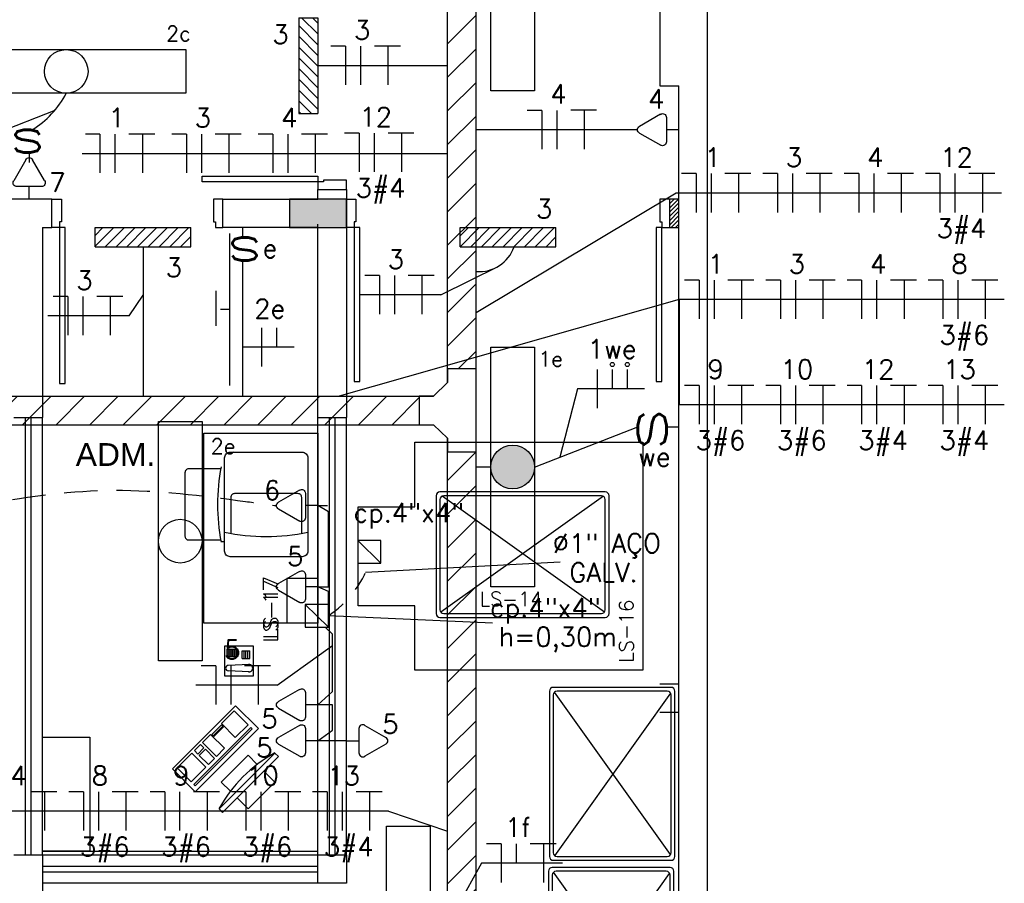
# Model space of a CAD drawing. Extents: x -118.2 to -44.5, y -40.2 to 1.8.
# Tile 50 of 56: x -83 to -77.8, y -14.5 to -10. Entities that reach past the tile are written whole.
import ezdxf
from ezdxf.enums import TextEntityAlignment as Align

# ---------------------------------------------------------------- set-up
doc = ezdxf.new("R2010")
doc.units = 0
doc.header["$MEASUREMENT"] = 0
doc.set_wipeout_variables(frame=1)
doc.linetypes.add('HIDDEN', pattern=[0.375, 0.25, -0.125])
for name, color, linetype in [('calha', 150, 'Continuous'), ('CIRCUITOS', 2, 'Continuous'), ('ELETROCALHA', 150, 'Continuous'), ('Emergencia', 1, 'Continuous'), ('ILUMINACAO', 1, 'Continuous'), ('INTERRUPTORES', 1, 'Continuous'), ('LINHA', 40, 'Continuous'), ('LT2', 2, 'Continuous'), ('PAREDE2', 252, 'Continuous'), ('PAREDES', 8, 'Continuous'), ('TOMADAS_ENERGIA', 1, 'Continuous'), ('TUB_ELETRICA', 5, 'Continuous'), ('TXT-AMB', 4, 'Continuous')]:
    doc.layers.add(name, color=color, linetype=linetype)
doc.styles.add('20--4-0', font='romans.shx', dxfattribs={"height": 0.08})
doc.styles.add('ROMANS', font='romans')
doc.styles.add('Texto Ambiente 1-50', font='arial.ttf', dxfattribs={"height": 0.12})

# ---------------------------------------------------------------- blocks, each defined once
blk = doc.blocks.new('PORTA')
at = {"layer": 'PAREDES'}
for p, q in [((-19.1185, 71.4938), (-19.0685, 71.4938)), ((-19.0685, 71.4938), (-19.0685, 71.3738)), ((-18.2685, 71.4938), (-18.2685, 71.3738)), ((-18.2185, 71.4938), (-18.2685, 71.4938)), ((-18.2185, 71.4938), (-18.2685, 71.4938)), ((-19.0785, 71.3738), (-19.0785, 71.3438)), ((-19.0685, 71.3738), (-19.0785, 71.3738)), ((-18.2685, 71.3738), (-18.2585, 71.3738)), ((-18.2585, 71.3738), (-18.2585, 71.3438)), ((-19.0785, 71.3438), (-19.1185, 71.3438)), ((-19.0485, 71.3438), (-19.0785, 71.3438)), ((-19.0785, 71.3438), (-19.0785, 70.5238)), ((-19.0485, 70.5238), (-19.0485, 71.3438)), ((-18.2585, 71.3438), (-18.2185, 71.3438)), ((-19.0785, 70.5238), (-19.0485, 70.5238))]:
    blk.add_line(p, q, dxfattribs=at)
blk = doc.blocks.new('PORTA 120 DUPLA')
at = {"layer": 'PAREDES'}
for p, q in [((-96.8286, 44.0414), (-96.7786, 44.0414)), ((-96.7786, 44.0414), (-96.7786, 43.9214)), ((-95.5786, 44.0412), (-95.5786, 43.9212)), ((-95.5786, 44.0412), (-95.5286, 44.0412)), ((-96.7886, 43.9214), (-96.7886, 43.8914)), ((-96.7786, 43.9214), (-96.7886, 43.9214)), ((-95.5786, 43.9212), (-95.5686, 43.9212)), ((-95.5686, 43.9212), (-95.5686, 43.8912)), ((-96.7886, 43.8914), (-96.8286, 43.8914)), ((-96.7886, 43.8914), (-96.7886, 43.2814)), ((-96.7586, 43.8914), (-96.7886, 43.8914)), ((-96.7586, 43.2814), (-96.7586, 43.8914)), ((-95.5986, 43.8912), (-95.5986, 43.2812)), ((-95.5986, 43.8912), (-95.5686, 43.8912)), ((-95.5686, 43.2812), (-95.5686, 43.8912)), ((-95.5686, 43.8912), (-95.5286, 43.8912)), ((-96.7886, 43.2814), (-96.7586, 43.2814)), ((-95.5986, 43.2812), (-95.5686, 43.2812))]:
    blk.add_line(p, q, dxfattribs=at)
blk = doc.blocks.new('PORTA 1.60X2.10 DUPLA')
at = {"layer": 'PAREDES'}
for p, q in [((-103.6934, 43.2764), (-103.6434, 43.2764)), ((-103.6434, 43.2764), (-103.6434, 43.1564)), ((-102.0434, 43.2764), (-102.0434, 43.1564)), ((-101.9934, 43.2764), (-102.0434, 43.2764)), ((-103.6534, 43.1264), (-103.6934, 43.1264)), ((-103.6434, 43.1564), (-103.6534, 43.1564)), ((-103.6534, 43.1564), (-103.6534, 43.1264)), ((-103.6234, 43.1264), (-103.6534, 43.1264)), ((-103.6534, 43.1264), (-103.6534, 42.3164)), ((-103.6234, 42.3164), (-103.6234, 43.1264)), ((-102.0334, 43.1264), (-102.0634, 43.1264)), ((-102.0634, 43.1264), (-102.0634, 42.3164)), ((-102.0434, 43.1564), (-102.0334, 43.1564)), ((-102.0334, 43.1564), (-102.0334, 43.1264)), ((-102.0334, 42.3164), (-102.0334, 43.1264)), ((-102.0334, 43.1264), (-101.9934, 43.1264)), ((-103.6534, 42.3164), (-103.6234, 42.3164)), ((-102.0634, 42.3164), (-102.0334, 42.3164))]:
    blk.add_line(p, q, dxfattribs=at)
blk = doc.blocks.new('LS-16')
for p, q in [((-150.9897, 51.9963), (-150.9897, 51.9963)), ((-152.0783, 51.7854), (-152.0783, 51.1654)), ((-151.1883, 51.8054), (-152.0583, 51.8054)), ((-151.1981, 51.7827), (-152.0535, 51.1725)), ((-151.1921, 51.1736), (-152.0469, 51.7835)), ((-151.2083, 51.7854), (-152.0383, 51.7854)), ((-151.1683, 51.1654), (-151.1683, 51.7854)), ((-152.0583, 51.7654), (-152.0583, 51.1854)), ((-151.1883, 51.1854), (-151.1883, 51.7654)), ((-152.0383, 51.1654), (-151.2083, 51.1654)), ((-152.0583, 51.1454), (-151.1883, 51.1454))]:
    blk.add_line(p, q)
blk.add_lwpolyline([(-152.4893, 51.2069), (-152.4893, 51.7271), (-152.1897, 51.7271), (-152.1897, 52.067), (-150.9897, 52.067), (-150.9897, 50.867), (-152.1897, 50.867), (-152.1897, 51.2069), (-152.4893, 51.2069)])
for centre, start, end in [((-152.0583, 51.7854), 90, 180), ((-152.0383, 51.7654), 90, 180), ((-151.2083, 51.7654), 0, 90), ((-151.1883, 51.7854), 0, 90), ((-152.0583, 51.1654), 180, 270), ((-152.0383, 51.1854), 180, 270), ((-151.2083, 51.1854), 270, 0), ((-151.1883, 51.1654), 270, 0)]:
    blk.add_arc(centre, 0.02, start, end)
at = {"style": '20--4-0'}
blk.add_text('LS-14', height=0.075, dxfattribs=at).set_placement((-151.8495, 51.2046))
at = {"style": '20--4-0', "text_generation_flag": 6}
blk.add_text('LS-16', height=0.075, rotation=270, dxfattribs=at).set_placement((-151.04, 50.9073))
blk = doc.blocks.new('LS-14')
at = {"layer": 'PAREDE2'}
for p, q in [((-152.1924, 49.622), (-152.1924, 48.752)), ((-151.5524, 49.642), (-152.1724, 49.642)), ((-152.1724, 49.602), (-152.1724, 48.772)), ((-151.5552, 48.7619), (-152.1654, 49.6172)), ((-152.1642, 48.7558), (-151.5544, 49.6106)), ((-151.5724, 49.622), (-152.1524, 49.622)), ((-151.5524, 48.772), (-151.5524, 49.602)), ((-151.5324, 48.752), (-151.5324, 49.622)), ((-152.1724, 48.732), (-151.5524, 48.732)), ((-152.1524, 48.752), (-151.5724, 48.752))]:
    blk.add_line(p, q, dxfattribs=at)
for centre, start, end in [((-152.1724, 49.622), 90, 180), ((-152.1524, 49.602), 90, 180), ((-151.5724, 49.602), 0, 90), ((-151.5524, 49.622), 0, 90), ((-152.1524, 48.772), 180, 270), ((-151.5724, 48.772), 270, 0), ((-152.1724, 48.752), 180, 270), ((-151.5524, 48.752), 270, 0)]:
    blk.add_arc(centre, 0.02, start, end, dxfattribs=at)
blk = doc.blocks.new('LS-17')
for p, q in [((-130.4843, 56.0221), (-130.5029, 56.0221)), ((-129.9931, 55.8297), (-130.1561, 55.8297))]:
    blk.add_line(p, q)
blk.add_lwpolyline([(-130.4843, 55.9747), (-130.4843, 56.4647, -0.414214), (-130.4543, 56.4947), (-130.0763, 56.4947, -0.414214), (-130.0463, 56.4647), (-130.0463, 55.9747, -0.414214), (-130.0763, 55.9447), (-130.4543, 55.9447, -0.414214)], format="xyb", close=True)
for points in [[(-130.5048, 56.4066), (-130.6731, 56.4066, 0.414214), (-130.6931, 56.3866), (-130.6931, 56.0528, 0.414214), (-130.6731, 56.0328), (-130.5048, 56.0328)], [(-130.0784, 56.0677), (-130.0784, 56.2566, 0.414214), (-130.0984, 56.2766), (-130.4322, 56.2766, 0.414214), (-130.4522, 56.2566), (-130.4522, 56.0677)]]:
    blk.add_lwpolyline(points, format="xyb")
for centre, radius, start, end in [((-129.4617, 56.2197), 1.0597, 169.2519, 190.7481), ((-130.2653, 57.0807), 1.0301, 257.725, 282.275)]:
    blk.add_arc(centre, radius, start, end)
for points in [[(-130.5051, 56.8447), (-130.5051, 57.6447), (-130.0431, 57.6447), (-130.0431, 56.8447)], [(-131.1931, 54.9947), (-131.0732, 54.9947), (-131.0164, 54.9893), (-130.9617, 54.9732), (-130.9069, 54.9572), (-130.8245, 54.9528), (-130.7561, 54.9669), (-130.6928, 54.9963), (-130.638, 55.0396), (-130.5947, 55.0944), (-130.5653, 55.1577), (-130.5512, 55.2261), (-130.5534, 55.2959), (-130.5716, 55.3633), (-130.5877, 55.418), (-130.5931, 55.4748), (-130.5931, 55.5947), (-129.9931, 55.5947), (-129.9931, 54.3947), (-131.1931, 54.3947)]]:
    blk.add_wipeout(points)
for p, q in [((-129.9931, 54.3947), (-129.9931, 57.6947)), ((-130.4567, 56.8447), (-130.4567, 57.6447)), ((-130.5296, 57.1598), (-130.5296, 57.3438)), ((-130.4567, 57.2447), (-130.5051, 57.2447)), ((-130.1561, 55.8297), (-130.1561, 55.5947)), ((-129.9931, 55.8297), (-129.9931, 55.5947)), ((-129.9931, 55.5947), (-130.1561, 55.5947)), ((-130.484, 55.4764), (-130.334, 55.4764)), ((-130.484, 55.3164), (-130.484, 55.4764)), ((-130.4705, 55.4588), (-130.4205, 55.4588)), ((-130.4705, 55.4188), (-130.4705, 55.4588)), ((-130.4605, 55.4188), (-130.4605, 55.4588)), ((-130.4505, 55.4188), (-130.4505, 55.4588)), ((-130.4405, 55.4188), (-130.4405, 55.4588)), ((-130.4305, 55.4188), (-130.4305, 55.4588)), ((-130.4205, 55.4188), (-130.4205, 55.4588)), ((-130.334, 55.4764), (-130.334, 55.3164)), ((-130.4705, 55.4488), (-130.4205, 55.4488)), ((-130.4705, 55.4388), (-130.4205, 55.4388)), ((-130.4705, 55.4288), (-130.4205, 55.4288)), ((-130.4705, 55.4188), (-130.4205, 55.4188)), ((-130.3922, 55.4494), (-130.3522, 55.4494)), ((-130.3922, 55.4094), (-130.3922, 55.4494)), ((-130.3922, 55.4094), (-130.3522, 55.4094)), ((-130.3822, 55.4094), (-130.3822, 55.4494)), ((-130.3722, 55.4094), (-130.3722, 55.4494)), ((-130.3622, 55.4094), (-130.3622, 55.4494)), ((-130.3522, 55.4094), (-130.3522, 55.4494)), ((-130.3559, 55.3782), (-130.4648, 55.3731)), ((-130.334, 55.3164), (-130.484, 55.3164)), ((-130.3559, 55.339), (-130.4648, 55.3441)), ((-130.427, 55.1609), (-130.7593, 54.8286)), ((-130.3068, 55.0407, -0.03), (-130.427, 55.1609)), ((-130.427, 55.1609), (-130.427, 55.1609, -0.02)), ((-130.5015, 55.0664), (-130.4342, 55.1337)), ((-130.4342, 55.1337), (-130.361, 55.0605, -0.03)), ((-130.6463, 54.7466, -0.03), (-130.3467, 55.0462, -0.03)), ((-130.3396, 55.0392, -0.03), (-130.6392, 54.7395, -0.03)), ((-130.6391, 54.7084, -0.03), (-130.3068, 55.0407, -0.03)), ((-130.551, 55.0098), (-130.5015, 55.0593)), ((-130.4945, 55.0523), (-130.544, 55.0028)), ((-130.544, 54.9957), (-130.4874, 55.0523)), ((-130.4874, 55.0523), (-130.5015, 55.0664)), ((-130.5015, 55.0593), (-130.4945, 55.0523)), ((-130.3467, 55.0462, -0.03), (-130.3396, 55.0392, -0.03)), ((-130.6005, 54.9674), (-130.5581, 55.0098)), ((-130.5581, 55.0098), (-130.544, 54.9957)), ((-130.544, 55.0028), (-130.551, 55.0098)), ((-130.6429, 54.925), (-130.6111, 54.9568)), ((-130.5928, 54.9385, -0.03), (-130.6246, 54.9066, -0.03)), ((-130.6111, 54.9568), (-130.5928, 54.9385, -0.03)), ((-130.5273, 54.8942, -0.03), (-130.6005, 54.9674)), ((-130.7338, 54.8341), (-130.6571, 54.9108)), ((-130.6571, 54.9108), (-130.5839, 54.8376, -0.03)), ((-130.6246, 54.9066, -0.03), (-130.6429, 54.925)), ((-130.6175, 54.8996, -0.03), (-130.5857, 54.9314, -0.03)), ((-130.5697, 54.8517, -0.03), (-130.6175, 54.8996, -0.03)), ((-130.5857, 54.9314, -0.03), (-130.5379, 54.8836, -0.03)), ((-130.5379, 54.8836, -0.03), (-130.5697, 54.8517, -0.03)), ((-130.7593, 54.8286), (-130.6391, 54.7084, -0.03)), ((-130.7593, 54.8286), (-130.7593, 54.8286, -0.02)), ((-130.6606, 54.7609, -0.03), (-130.7338, 54.8341)), ((-130.5839, 54.8376, -0.03), (-130.6606, 54.7609, -0.03)), ((-130.6392, 54.7395, -0.03), (-130.6463, 54.7466, -0.03)), ((-131.4431, 54.3947), (-129.9931, 54.3947))]:
    blk.add_line(p, q)
for points in [[(-129.9931, 56.5947), (-129.9931, 55.5947), (-130.5931, 55.5947), (-130.5931, 56.5947)], [(-131.4431, 54.9947), (-131.1931, 54.9947), (-131.1931, 54.3947), (-131.4431, 54.3947)]]:
    blk.add_lwpolyline(points, close=True)
at = {"elevation": -0.06}
blk.add_lwpolyline([(-130.4952, 54.5991), (-130.201, 54.8933), (-130.2196, 54.9119), (-130.5138, 54.6177)], close=True, dxfattribs=at)
for points in [[(-130.454, 54.7107), (-130.5024, 54.7591), (-130.361, 54.9005), (-130.3126, 54.8521)], [(-130.2774, 54.8169), (-130.2195, 54.7591), (-130.361, 54.6177), (-130.4188, 54.6755)]]:
    blk.add_lwpolyline(points, dxfattribs=at)
for centre, radius, start, end in [((-130.4648, 55.3586), 0.0145, 90, 270), ((-130.3559, 55.3586), 0.0196, 264.613, 95.387), ((-129.8733, 54.2714, -0.06), 0.7282, 118.4022, 151.5978)]:
    blk.add_arc(centre, radius, start, end)
for points in [[(-130.427, 55.1609), (-130.7593, 54.8286), (-130.6391, 54.7084, -0.03), (-130.3068, 55.0407, -0.03)], [(-130.429, 54.9938, -0.03), (-130.5015, 55.0664), (-130.4342, 55.1337), (-130.361, 55.0605, -0.03)], [(-130.3467, 55.0462, -0.03), (-130.6463, 54.7466, -0.03), (-130.6392, 54.7395, -0.03), (-130.3396, 55.0392, -0.03)], [(-130.5015, 55.0593), (-130.551, 55.0098), (-130.544, 55.0028), (-130.4945, 55.0523)], [(-130.4855, 54.9373, -0.03), (-130.5581, 55.0098), (-130.6005, 54.9674), (-130.5273, 54.8942, -0.03)], [(-130.6111, 54.9568), (-130.6429, 54.925), (-130.6246, 54.9066, -0.03), (-130.5928, 54.9385, -0.03)], [(-130.6571, 54.9108), (-130.7338, 54.8341), (-130.6606, 54.7609, -0.03), (-130.5839, 54.8376, -0.03)], [(-130.5857, 54.9314, -0.03), (-130.6175, 54.8996, -0.03), (-130.5697, 54.8517, -0.03), (-130.5379, 54.8836, -0.03)]]:
    blk.add_3dface(points)
at = {"style": '20--4-0', "text_generation_flag": 6}
blk.add_text('LS-17', height=0.075, rotation=270, dxfattribs=at).set_placement((-130.2043, 55.5121))
blk = doc.blocks.new('IRANT09')
at = {"linetype": 'Continuous'}
blk.add_line((0, 0.874), (0, 0), dxfattribs=at)
at = {"linetype": 'Continuous', "style": 'ROMANS', "width": 1.5}
blk.add_text('s', height=3, dxfattribs=at).set_placement((-1.809, 0.879))
at = {"linetype": 'Continuous', "style": 'ROMANS', "flags": 8}
blk.add_attdef('009', text='', height=1.6, dxfattribs=at).set_placement((2.701, 1.342), align=Align.MIDDLE_CENTER)
blk = doc.blocks.new('TEBAI01')
for p, q in [((-1.62, 1.95), (-0.35, 4.14)), ((0.35, 4.14), (1.63, 1.92)), ((-1.3, 1.32), (1.28, 1.32)), ((0, 0), (0, 1.32))]:
    blk.add_line(p, q)
for centre, start, end in [((0, 3.97), 26.0479, 153.9521), ((-1.3, 1.71), 143.1332, 270.777), ((1.3, 1.71), 267.1811, 32.5689)]:
    blk.add_arc(centre, 0.393, start, end)
at = {"style": 'ROMANS', "flags": 8}
for tag, p in [('020', (-5.03, 2.2)), ('001', (3.56, 2.23))]:
    blk.add_attdef(tag, text='', height=1.6, dxfattribs=at).set_placement(p, align=Align.MIDDLE_CENTER)
blk = doc.blocks.new('LF4X408')
for p, q in [((-630, 115), (630, 115)), ((-630, -115), (-630, 115)), ((630, 115), (630, -115)), ((630, -115), (-630, -115))]:
    blk.add_line(p, q)
blk.add_circle((0, 0), 115)
at = {"style": 'ROMANS', "flags": 8}
for tag, p in [('009', (590.9, 199.3)), ('001', (-624, -200.4))]:
    blk.add_attdef(tag, text='', height=80, dxfattribs=at).set_placement(p, align=Align.MIDDLE_CENTER)
blk.add_attdef('020', text='', height=80, dxfattribs=at).set_placement((565.7, -164.1), align=Align.TOP_LEFT)
blk = doc.blocks.new('BlocoAutonomo')
h = blk.add_hatch()
h.set_pattern_fill('ANSI31', color=256, scale=0.25, style=0)
h.set_pattern_definition([(45, (2e-17, 0.32), (-0.56127, 0.56127), [])])
h.paths.add_polyline_path([(-5, 1), (-5, -1), (5, -1), (5, 1)])
for p, q in [((5, 1), (-5, 1)), ((-5, 1), (-5, -1)), ((5, 1), (5, -1)), ((5, -1), (-5, -1))]:
    blk.add_line(p, q)
at = {"style": 'ROMANS', "flags": 8}
for tag, p in [('020', (-4.07, 3.14)), ('001', (3.39, 3.29))]:
    blk.add_attdef(tag, text='', height=1.2, dxfattribs=at).set_placement(p, align=Align.MIDDLE_CENTER)

msp = doc.modelspace()

# ---------------------------------------------------------------- hatches: boundary and pattern name
at = {"layer": 'calha'}
h = msp.add_hatch(dxfattribs=at)
h.set_pattern_fill('ANSI31', color=256, style=0)
h.set_pattern_definition([(45, (-92.47007, 71.10702), (-0.08838835, 0.08838835), [])])
h.paths.add_polyline_path([(-80.7021, -11.821), (-80.5521, -11.821), (-80.5521, -8.5269), (-80.7021, -8.5269)])
h.paths.add_polyline_path([(-80.5521, -12.257), (-80.7021, -12.257), (-80.7021, -27.3769), (-80.5521, -27.3769)])
at = {"layer": 'ILUMINACAO'}
h = msp.add_hatch(color=256, dxfattribs=at)
edge = h.paths.add_edge_path()
edge.add_line((-80.2447, -9.0969), (-80.2447, -10.3569))
edge = h.paths.add_edge_path()
edge.add_line((-80.2447, -10.3569), (-80.4747, -10.3569))
edge = h.paths.add_edge_path()
edge.add_line((-80.4747, -10.3569), (-80.4747, -9.0969))
edge = h.paths.add_edge_path()
edge.add_line((-80.4747, -9.0969), (-80.2447, -9.0969))
edge = h.paths.add_edge_path()
edge.add_arc((-80.3597, -9.7269), 0.115, 0, 360)
h.paths.add_polyline_path([(-80.2423, -9.2647), (-80.0785, -9.2647), (-80.0785, -9.1047), (-80.2423, -9.1047)], flags=9)
h = msp.add_hatch(color=256, dxfattribs=at)
edge = h.paths.add_edge_path()
edge.add_line((-80.2447, -11.7069), (-80.2447, -12.9669))
edge = h.paths.add_edge_path()
edge.add_line((-80.2447, -12.9669), (-80.4747, -12.9669))
edge = h.paths.add_edge_path()
edge.add_line((-80.4747, -12.9669), (-80.4747, -11.7069))
edge = h.paths.add_edge_path()
edge.add_line((-80.4747, -11.7069), (-80.2447, -11.7069))
edge = h.paths.add_edge_path()
edge.add_arc((-80.3597, -12.3369), 0.115, 0, 360)
h.paths.add_polyline_path([(-80.2357, -11.8284), (-80.0852, -11.8284), (-80.0852, -11.7084), (-80.2357, -11.7084)], flags=9)
h = msp.add_hatch(color=256, dxfattribs=at)
edge = h.paths.add_edge_path()
edge.add_line((-80.7947, -14.2269), (-80.7947, -15.4869))
edge = h.paths.add_edge_path()
edge.add_line((-80.7947, -15.4869), (-81.0247, -15.4869))
edge = h.paths.add_edge_path()
edge.add_line((-81.0247, -15.4869), (-81.0247, -14.2269))
edge = h.paths.add_edge_path()
edge.add_line((-81.0247, -14.2269), (-80.7947, -14.2269))
edge = h.paths.add_edge_path()
edge.add_arc((-80.9097, -14.8569), 0.115, 0, 360)
h.paths.add_polyline_path([(-80.7914, -15.5079), (-80.6295, -15.5079), (-80.6295, -15.3879), (-80.7914, -15.3879)], flags=9)
at = {"layer": 'PAREDES', "lineweight": -3}
h = msp.add_hatch(dxfattribs=at)
h.set_pattern_fill('LINE', color=256, scale=0.005, angle=45)
h.set_pattern_definition([(45, (-2.233279, -75.51572), (-0.0112253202, 0.0112253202), [])])
h.paths.add_polyline_path([(-79.4847, -10.9269), (-79.5347, -10.9269), (-79.5347, -11.0769), (-79.4847, -11.0769)])

# ---------------------------------------------------------------- linework, layer by layer
at = {"layer": 'calha'}
for p, q in [((-80.7021, -11.8925), (-80.7021, -8.5269)), ((-80.5521, -27.3769), (-80.5521, -8.5269)), ((-80.7021, -27.3769), (-80.7021, -12.1855))]:
    msp.add_line(p, q, dxfattribs=at)
at = {"layer": 'CIRCUITOS'}
for p, q in [((-81.2393, -10.1227), (-81.3162, -10.1227)), ((-81.2393, -10.1227), (-81.2393, -10.3263)), ((-81.1604, -10.1227), (-81.1604, -10.3263)), ((-81.0875, -10.1207), (-80.9509, -10.1207)), ((-81.0163, -10.1207), (-81.0163, -10.3263)), ((-80.2063, -10.4601), (-80.2832, -10.4601)), ((-80.2063, -10.4601), (-80.2063, -10.6637)), ((-80.1274, -10.4601), (-80.1274, -10.6637)), ((-80.0545, -10.4582), (-79.9179, -10.4582)), ((-79.9833, -10.4582), (-79.9833, -10.6637)), ((-82.5319, -10.5851), (-82.6088, -10.5851)), ((-82.5319, -10.5851), (-82.5319, -10.7887)), ((-82.453, -10.5851), (-82.453, -10.7887)), ((-82.3801, -10.5831), (-82.2435, -10.5831)), ((-82.3089, -10.5831), (-82.3089, -10.7887)), ((-82.0771, -10.5851), (-82.1541, -10.5851)), ((-82.0771, -10.5851), (-82.0771, -10.7887)), ((-81.9982, -10.5851), (-81.9982, -10.7887)), ((-81.9253, -10.5831), (-81.7887, -10.5831)), ((-81.8541, -10.5831), (-81.8541, -10.7887)), ((-81.6223, -10.5851), (-81.6993, -10.5851)), ((-81.6223, -10.5851), (-81.6223, -10.7887)), ((-81.5435, -10.5851), (-81.5435, -10.7887)), ((-81.4705, -10.5831), (-81.334, -10.5831)), ((-81.3994, -10.5831), (-81.3994, -10.7887)), ((-81.1676, -10.5805), (-81.2445, -10.5805)), ((-81.1676, -10.5805), (-81.1676, -10.7841)), ((-81.0887, -10.5805), (-81.0887, -10.7841)), ((-81.0158, -10.5785), (-80.8792, -10.5785)), ((-80.9446, -10.5785), (-80.9446, -10.7841)), ((-79.3943, -10.7932), (-79.4712, -10.7932)), ((-79.3943, -10.7932), (-79.3943, -10.9968)), ((-79.3154, -10.7932), (-79.3154, -10.9968)), ((-79.2425, -10.7913), (-79.1059, -10.7913)), ((-79.1713, -10.7913), (-79.1713, -10.9968)), ((-78.9664, -10.7932), (-79.0434, -10.7932)), ((-78.9664, -10.7932), (-78.9664, -10.9968)), ((-78.8876, -10.7932), (-78.8876, -10.9968)), ((-78.8146, -10.7913), (-78.6781, -10.7913)), ((-78.7435, -10.7913), (-78.7435, -10.9968)), ((-78.5386, -10.7932), (-78.6155, -10.7932)), ((-78.5386, -10.7932), (-78.5386, -10.9968)), ((-78.4597, -10.7932), (-78.4597, -10.9968)), ((-78.3868, -10.7913), (-78.2502, -10.7913)), ((-78.3156, -10.7913), (-78.3156, -10.9968)), ((-78.1107, -10.7932), (-78.1877, -10.7932)), ((-78.1107, -10.7932), (-78.1107, -10.9968)), ((-78.0319, -10.7932), (-78.0319, -10.9968)), ((-77.9589, -10.7913), (-77.8224, -10.7913)), ((-77.8878, -10.7913), (-77.8878, -10.9968)), ((-81.0614, -11.3296), (-81.1384, -11.3296)), ((-81.0614, -11.3296), (-81.0614, -11.5332)), ((-80.9826, -11.3296), (-80.9826, -11.5332)), ((-80.9096, -11.3276), (-80.7731, -11.3276)), ((-80.8385, -11.3276), (-80.8385, -11.5332)), ((-79.3787, -11.3537), (-79.4556, -11.3537)), ((-79.3787, -11.3537), (-79.3787, -11.5573)), ((-79.2998, -11.3537), (-79.2998, -11.5573)), ((-79.2269, -11.3518), (-79.0903, -11.3518)), ((-79.1557, -11.3518), (-79.1557, -11.5573)), ((-78.9508, -11.3537), (-79.0278, -11.3537)), ((-78.9508, -11.3537), (-78.9508, -11.5573)), ((-78.8719, -11.3537), (-78.8719, -11.5573)), ((-78.799, -11.3518), (-78.6624, -11.3518)), ((-78.7278, -11.3518), (-78.7278, -11.5573)), ((-78.523, -11.3537), (-78.5999, -11.3537)), ((-78.523, -11.3537), (-78.523, -11.5573)), ((-78.4441, -11.3537), (-78.4441, -11.5573)), ((-78.3712, -11.3518), (-78.2346, -11.3518)), ((-78.3, -11.3518), (-78.3, -11.5573)), ((-78.0951, -11.3537), (-78.1721, -11.3537)), ((-78.0951, -11.3537), (-78.0951, -11.5573)), ((-78.0163, -11.3537), (-78.0163, -11.5573)), ((-77.9433, -11.3518), (-77.8068, -11.3518)), ((-77.8722, -11.3518), (-77.8722, -11.5573)), ((-79.9142, -11.8234), (-79.9142, -12.0271)), ((-79.8353, -11.8234), (-79.8353, -11.9253)), ((-79.7564, -11.8234), (-79.7564, -11.9253)), ((-79.3787, -11.9081), (-79.4556, -11.9081)), ((-79.3787, -11.9081), (-79.3787, -12.1118)), ((-79.2998, -11.9081), (-79.2998, -12.1118)), ((-79.2269, -11.9062), (-79.0903, -11.9062)), ((-79.1557, -11.9062), (-79.1557, -12.1118)), ((-78.9508, -11.9081), (-79.0278, -11.9081)), ((-78.9508, -11.9081), (-78.9508, -12.1118)), ((-78.8719, -11.9081), (-78.8719, -12.1118)), ((-78.799, -11.9062), (-78.6624, -11.9062)), ((-78.7278, -11.9062), (-78.7278, -12.1118)), ((-78.523, -11.9081), (-78.5999, -11.9081)), ((-78.523, -11.9081), (-78.523, -12.1118)), ((-78.4441, -11.9081), (-78.4441, -12.1118)), ((-78.3712, -11.9062), (-78.2346, -11.9062)), ((-78.3, -11.9062), (-78.3, -12.1118)), ((-78.0951, -11.9081), (-78.1721, -11.9081)), ((-78.0951, -11.9081), (-78.0951, -12.1118)), ((-78.0163, -11.9081), (-78.0163, -12.1118)), ((-77.9433, -11.9062), (-77.8068, -11.9062)), ((-77.8722, -11.9062), (-77.8722, -12.1118)), ((-81.3357, -14.0462), (-81.3357, -14.2498)), ((-81.2568, -14.0462), (-81.2568, -14.2498)), ((-81.1839, -14.0442), (-81.0473, -14.0442)), ((-81.1127, -14.0442), (-81.1127, -14.2498)), ((-80.4198, -14.3191), (-80.4967, -14.3191)), ((-80.4198, -14.3191), (-80.4198, -14.5228)), ((-80.3409, -14.3191), (-80.3409, -14.4209)), ((-80.268, -14.3172), (-80.1314, -14.3172)), ((-80.1968, -14.3172), (-80.1968, -14.5228))]:
    msp.add_line(p, q, dxfattribs=at)
at = {"layer": 'ELETROCALHA'}
msp.add_lwpolyline([(-80.5521, -11.821), (-80.7021, -11.821), (-80.7021, -11.8925), (-80.7771, -11.964), (-80.8521, -11.964), (-80.8521, -12.114), (-80.7771, -12.114), (-80.7021, -12.1855), (-80.7021, -12.257), (-80.5521, -12.257), (-80.5521, -11.821)], dxfattribs=at)
at = {"layer": 'LINHA'}
for p, q in [((-83.3751, -10.6982), (-82.7685, -10.4584)), ((-80.7021, -10.6896), (-82.6263, -10.6896)), ((-79.4992, -10.895), (-80.5521, -11.5262)), ((-79.0713, -10.895), (-79.4992, -10.895)), ((-78.6435, -10.895), (-79.0713, -10.895)), ((-78.2156, -10.895), (-78.6435, -10.895)), ((-77.7878, -10.895), (-78.2156, -10.895)), ((-80.7385, -11.4314), (-80.4332, -11.2792)), ((-80.7385, -11.4314), (-81.1663, -11.4314)), ((-79.4836, -11.4555), (-81.2733, -11.964)), ((-79.0557, -11.4555), (-79.4836, -11.4555)), ((-79.4836, -11.4555), (-79.4836, -12.0099)), ((-78.6279, -11.4555), (-79.0557, -11.4555)), ((-78.2, -11.4555), (-78.6279, -11.4555)), ((-77.7722, -11.4555), (-78.2, -11.4555)), ((-80.0191, -11.9253), (-80.1118, -12.2855)), ((-79.6656, -11.9253), (-80.0191, -11.9253)), ((-79.0557, -12.0099), (-79.4836, -12.0099)), ((-78.6279, -12.0099), (-79.0557, -12.0099)), ((-77.7722, -12.0099), (-78.6279, -12.0099)), ((-80.11, -12.8366), (-81.1342, -12.892)), ((-80.4664, -13.1585), (-81.3294, -13.1192)), ((-81.0128, -14.148), (-80.7021, -14.2531)), ((-80.5247, -14.4209), (-80.7471, -14.8259)), ((-80.0968, -14.4209), (-80.5247, -14.4209))]:
    msp.add_line(p, q, dxfattribs=at)
for centre in [(-79.8353, -11.7973), (-79.7564, -11.7973)]:
    msp.add_circle(centre, 0.0111, dxfattribs=at)
at = {"layer": 'PAREDES', "lineweight": -3}
for p, q in [((-79.3347, -18.3769), (-79.3347, -8.5269)), ((-79.5847, -9.7318), (-79.5847, -10.3318)), ((-79.5847, -10.3318), (-79.4847, -10.3318)), ((-79.4847, -10.9269), (-79.4847, -10.3318)), ((-81.3847, -10.9269), (-81.3849, -10.8769)), ((-81.3847, -10.9269), (-81.3847, -10.8769)), ((-81.3847, -10.8769), (-81.2347, -10.8769)), ((-81.2347, -10.8769), (-81.2347, -12.0769)), ((-82.7847, -10.9269), (-87.9847, -10.9269)), ((-82.7847, -11.0769), (-82.7847, -10.9269)), ((-81.8847, -11.0769), (-81.8847, -10.9269)), ((-81.8847, -10.9269), (-81.3847, -10.9269)), ((-79.5347, -10.9269), (-79.5347, -11.0769)), ((-79.4847, -10.9269), (-79.5347, -10.9269)), ((-79.4847, -21.2769), (-79.4847, -10.9269)), ((-82.8347, -11.0769), (-82.7847, -11.0769)), ((-82.8347, -11.0769), (-82.8347, -12.0769)), ((-81.3847, -11.0769), (-81.8847, -11.0769)), ((-81.3847, -12.0769), (-81.3847, -11.0769)), ((-79.5347, -11.0769), (-79.4847, -11.0769)), ((-82.9247, -14.3769), (-82.9247, -12.0769)), ((-82.8947, -14.3769), (-82.8947, -12.0769)), ((-81.3247, -14.3769), (-81.3247, -12.0769)), ((-81.2947, -14.3769), (-81.2947, -12.0769)), ((-81.2347, -14.3769), (-81.2347, -12.0769)), ((-79.5847, -13.4769), (-79.4847, -13.4769)), ((-79.5847, -13.6269), (-79.4847, -13.6269)), ((-82.9847, -14.3769), (-82.8347, -14.3769)), ((-82.8347, -14.3769), (-82.8347, -16.0769)), ((-81.2347, -14.3786), (-81.2347, -14.5269)), ((-82.8347, -14.4369), (-81.3847, -14.4369)), ((-82.8347, -14.4669), (-81.3847, -14.4669)), ((-81.3847, -14.5269), (-82.8347, -14.5269)), ((-81.2347, -14.5269), (-81.3847, -14.5269))]:
    msp.add_line(p, q, dxfattribs=at)
at = {"layer": 'TOMADAS_ENERGIA'}
msp.add_line((-81.1748, -12.7236), (-81.0531, -12.843), dxfattribs=at)
msp.add_lwpolyline([(-81.0531, -12.7236), (-81.1748, -12.7236), (-81.1748, -12.843), (-81.0531, -12.843)], close=True, dxfattribs=at)
at = {"layer": 'TUB_ELETRICA'}
for p, q in [((-81.3847, -10.2245), (-80.7021, -10.2245)), ((-79.7027, -10.5619), (-80.5521, -10.5619)), ((-80.2447, -12.3369), (-79.7002, -12.1261)), ((-80.4747, -12.3369), (-80.5521, -12.3369)), ((-81.3294, -12.9672), (-81.3294, -12.5732)), ((-81.3294, -13.0594), (-81.3294, -12.9909)), ((-81.3087, -13.2166), (-81.3471, -13.1789)), ((-81.3087, -13.5177), (-81.3087, -13.2166)), ((-81.3087, -13.7213), (-81.3087, -13.5881))]:
    msp.add_line(p, q, dxfattribs=at)
for centre, radius, start, end in [((-83.1456, -10.1427), 0.4918, 301.3932, 332.412), ((-80.5352, -11.1148), 0.1935, 264.9977, 341.0146)]:
    msp.add_arc(centre, radius, start, end, dxfattribs=at)
at = {"layer": 'TUB_ELETRICA', "linetype": 'HIDDEN', "ltscale": 0.4}
msp.add_arc((-81.6408, -12.6541), 0.5597, 303.812, 340.277, dxfattribs=at)

# ---------------------------------------------------------------- block references
at = {"layer": 'Emergencia', "lineweight": 5}
ref = msp.add_blockref('BlocoAutonomo', (-81.4351, -10.2245), dxfattribs=dict(at, xscale=0.05039999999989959, yscale=0.05039999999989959, zscale=0.05039999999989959, rotation=90))
ref.add_attrib('001', '3', dxfattribs={"layer": '0', "height": 0.1, "style": 'ROMANS', "flags": 8}).set_placement((-81.5813, -10.0599), align=Align.MIDDLE_CENTER)
ref = msp.add_blockref('BlocoAutonomo', (-80.3849, -11.1273), dxfattribs=dict(at, xscale=0.05039999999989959, yscale=0.05039999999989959, zscale=0.05039999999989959, rotation=180))
ref.add_attrib('001', '3', dxfattribs={"layer": '0', "height": 0.1, "style": 'ROMANS', "flags": 8}).set_placement((-80.1937, -10.9782), align=Align.MIDDLE_CENTER)
at = {"layer": 'ILUMINACAO'}
ref = msp.add_blockref('LF4X408', (-80.3597, -9.7269), dxfattribs=dict(at, xscale=0.001, yscale=0.001, zscale=0.001, rotation=270))
ref.add_attrib('009', '1g', dxfattribs={"layer": '0', "height": 0.08, "style": 'ROMANS', "flags": 8}).set_placement((-80.1604, -9.1714), align=Align.MIDDLE_CENTER)
at = {"layer": 'ILUMINACAO', "xscale": 0.001, "yscale": 0.001, "zscale": 0.001}
msp.add_blockref('LF4X408', (-82.7097, -10.2554), dxfattribs=at).add_auto_attribs({'009': '2c'})
at = {"layer": 'ILUMINACAO'}
ref = msp.add_blockref('LF4X408', (-80.3597, -12.3369), dxfattribs=dict(at, xscale=0.001, yscale=0.001, zscale=0.001, rotation=270))
ref.add_attrib('009', '1e', dxfattribs={"layer": '0', "height": 0.08, "style": 'ROMANS', "flags": 8}).set_placement((-80.1604, -11.7684), align=Align.MIDDLE_CENTER)
ref = msp.add_blockref('LF4X408', (-80.9097, -14.8569), dxfattribs=dict(at, xscale=0.001000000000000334, yscale=0.001000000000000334, zscale=0.001000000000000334, rotation=270))
ref.add_attrib('009', '1f', dxfattribs={"layer": '0', "height": 0.08, "style": 'ROMANS', "flags": 8}).set_placement((-81.121, -15.4479), align=Align.MIDDLE_CENTER)
at = {"layer": 'INTERRUPTORES'}
ref = msp.add_blockref('IRANT09', (-82.9043, -10.7352), dxfattribs=dict(at, xscale=0.0600000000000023, yscale=0.0600000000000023, zscale=0.0600000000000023))
ref.add_attrib('009', 'wc', dxfattribs={"layer": '0', "linetype": 'Continuous', "height": 0.1, "style": 'ROMANS', "flags": 8}).set_placement((-83.0864, -10.6686), align=Align.MIDDLE_CENTER)
at = {"layer": 'INTERRUPTORES', "lineweight": 5}
ref = msp.add_blockref('IRANT09', (-79.4847, -12.1261), dxfattribs=dict(at, xscale=0.07500000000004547, yscale=0.07500000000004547, zscale=0.07500000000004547, rotation=90))
ref.add_attrib('009', 'we', dxfattribs={"layer": '0', "linetype": 'Continuous', "height": 0.1, "style": 'ROMANS', "flags": 8}).set_placement((-79.6148, -12.2828), align=Align.MIDDLE_CENTER)
at = {"layer": 'PAREDES', "lineweight": -3, "xscale": -1, "rotation": 270}
msp.add_blockref('PORTA 120 DUPLA', (-125.2763, 85.9517), dxfattribs=at)
at = {"layer": 'PAREDES', "lineweight": -3}
for name, p in [('PORTA', (-63.6661, -82.4207)), ('PORTA 1.60X2.10 DUPLA', (22.4587, -54.2033)), ('LS-16', (71.3157, -64.2732)), ('LS-14', (72.0263, -63.138)), ('LS-14', (72.0208, -64.0855))]:
    msp.add_blockref(name, p, dxfattribs=at)
at = {"layer": 'TOMADAS_ENERGIA'}
ref = msp.add_blockref('TEBAI01', (-79.4847, -10.5619), dxfattribs=dict(at, xscale=-0.0500000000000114, yscale=0.0500000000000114, zscale=0.05, rotation=90))
ref.add_attrib('001', '4', dxfattribs={"layer": '0', "height": 0.1, "style": 'ROMANS', "flags": 8}).set_placement((-79.604, -10.4008), align=Align.MIDDLE_CENTER)
ref = msp.add_blockref('TEBAI01', (-82.9043, -10.9269), dxfattribs=dict(at, xscale=-0.0500000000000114, yscale=0.0500000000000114, zscale=0.05))
ref.add_attrib('001', '7', dxfattribs={"layer": '0', "height": 0.1, "style": 'ROMANS', "flags": 8}).set_placement((-82.7562, -10.8384), align=Align.MIDDLE_CENTER)
ref = msp.add_blockref('TEBAI01', (-81.2347, -13.7769), dxfattribs=dict(at, xscale=0.0500000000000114, yscale=0.0500000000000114, zscale=0.0500000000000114, rotation=270))
ref.add_attrib('001', '5', dxfattribs={"layer": '0', "height": 0.1, "style": 'ROMANS', "flags": 8}).set_placement((-81.0031, -13.6889), align=Align.MIDDLE_CENTER)

# ---------------------------------------------------------------- texts
at = {"layer": 'CIRCUITOS', "style": 'ROMANS'}
for s, p in [('3', (-81.1521, -10.0869)), ('4', (-80.1191, -10.4243)), ('1', (-82.4447, -10.5493)), ('3', (-81.9899, -10.5493)), ('4', (-81.5351, -10.5493)), ('12', (-81.0804, -10.5447)), ('1', (-79.3071, -10.7574)), ('3', (-78.8792, -10.7574)), ('4', (-78.4514, -10.7574)), ('12', (-78.0235, -10.7574)), ('3#4', (-81.0548, -10.9182)), ('3#4', (-77.9979, -11.131)), ('3', (-80.9742, -11.2938)), ('1', (-79.2915, -11.3179)), ('3', (-78.8636, -11.3179)), ('4', (-78.4358, -11.3179)), ('8', (-78.0079, -11.3179)), ('3#6', (-77.9823, -11.6915)), ('1we', (-79.8367, -11.7655)), ('9', (-79.2915, -11.8723)), ('10', (-78.8636, -11.8723)), ('12', (-78.4358, -11.8723)), ('13', (-78.0079, -11.8723)), ('3#6', (-79.2659, -12.2459)), ('3#6', (-78.838, -12.2459)), ('3#4', (-78.4102, -12.2459)), ('3#4', (-77.9823, -12.2459)), ('4', (-82.9599, -14.0104)), ('13', (-81.2485, -14.0104)), ('1f', (-80.3326, -14.2833)), ('3#4', (-81.2229, -14.384))]:
    msp.add_text(s, height=0.1, dxfattribs=at).set_placement(p, align=Align.CENTER)
at = {"layer": 'CIRCUITOS', "char_height": 0.1, "width": 0.671732, "attachment_point": 1, "line_spacing_factor": 0.923077, "style": 'ROMANS'}
for s, insert in [('{\\W0.2158; }Ø1" AÇO \\P{\\W1.52532; }GALV.', (-80.1662, -12.6878)), ('{\\W0.334847; }cp.4"x4"\\P h=0,30m', (-80.502, -13.0261))]:
    msp.add_mtext(s, dxfattribs=dict(at, insert=insert))
at = {"layer": 'ILUMINACAO', "style": 'ROMANS'}
msp.add_text('cp.4"x4" ', height=0.1, dxfattribs=at).set_placement((-81.1977, -12.527), align=Align.TOP_LEFT)

# ---------------------------------------------------------------- next in the draw order: block references
at = {"layer": 'PAREDES', "lineweight": -3}
msp.add_blockref('LS-17', (48.6084, -68.7533), dxfattribs=at)

# ---------------------------------------------------------------- next in the draw order: hatches: boundary and pattern name
at = {"layer": 'calha'}
h = msp.add_hatch(dxfattribs=at)
h.set_pattern_fill('ANSI31', color=256, style=0)
h.set_pattern_definition([(45, (-100.96671, 68.85359), (-0.08838835, 0.08838835), [])])
h.paths.add_polyline_path([(-80.8521, -12.114), (-80.8521, -11.964), (-88.8988, -11.964), (-88.8988, -12.114)])
at = {"layer": 'PAREDES', "lineweight": -3}
h = msp.add_hatch(color=256, dxfattribs=at)
h.dxf.hatch_style = 1
h.paths.add_polyline_path([(-81.2347, -11.0769), (-81.2347, -10.9269), (-81.5347, -10.9269), (-81.5347, -11.0769)])

# ---------------------------------------------------------------- next in the draw order: linework, layer by layer
at = {"layer": 'CIRCUITOS'}
for p, q in [((-82.7007, -11.4396), (-82.7776, -11.4396)), ((-82.7007, -11.4396), (-82.7007, -11.6432)), ((-82.6218, -11.4396), (-82.6218, -11.6432)), ((-82.5489, -11.4376), (-82.4123, -11.4376)), ((-82.4777, -11.4376), (-82.4777, -11.6432)), ((-81.6823, -11.6047), (-81.6823, -11.8083)), ((-81.6034, -11.6047), (-81.6034, -11.7065)), ((-81.9224, -13.3832), (-81.9993, -13.3832)), ((-81.9224, -13.3832), (-81.9224, -13.5868)), ((-81.8435, -13.3832), (-81.8435, -13.5868)), ((-81.7706, -13.3812), (-81.634, -13.3812)), ((-81.6994, -13.3812), (-81.6994, -13.5868)), ((-82.8953, -14.0442), (-82.7587, -14.0442)), ((-82.8241, -14.0442), (-82.8241, -14.2498)), ((-82.6192, -14.0462), (-82.6962, -14.0462)), ((-82.6192, -14.0462), (-82.6192, -14.2498)), ((-82.5404, -14.0462), (-82.5404, -14.2498)), ((-82.4674, -14.0442), (-82.3309, -14.0442)), ((-82.3963, -14.0442), (-82.3963, -14.2498)), ((-82.1914, -14.0462), (-82.2683, -14.0462)), ((-82.1914, -14.0462), (-82.1914, -14.2498)), ((-82.1125, -14.0462), (-82.1125, -14.2498)), ((-82.0396, -14.0442), (-81.903, -14.0442)), ((-81.9684, -14.0442), (-81.9684, -14.2498)), ((-81.7635, -14.0462), (-81.8405, -14.0462)), ((-81.7635, -14.0462), (-81.7635, -14.2498)), ((-81.6847, -14.0462), (-81.6847, -14.2498)), ((-81.6118, -14.0442), (-81.4752, -14.0442)), ((-81.5406, -14.0442), (-81.5406, -14.2498)), ((-81.3357, -14.0462), (-81.4127, -14.0462))]:
    msp.add_line(p, q, dxfattribs=at)
at = {"layer": 'ELETROCALHA'}
for p, q in [((-88.8988, -11.964), (-80.7771, -11.964)), ((-88.8988, -12.114), (-80.7771, -12.114))]:
    msp.add_line(p, q, dxfattribs=at)
at = {"layer": 'LINHA'}
for p, q in [((-82.3777, -11.5414), (-82.3054, -11.4333)), ((-82.3777, -11.5414), (-82.8056, -11.5414)), ((-81.5104, -11.7065), (-81.7816, -11.7065)), ((-81.5994, -13.485), (-81.3087, -13.275)), ((-81.5994, -13.485), (-82.0273, -13.485)), ((-82.7241, -14.148), (-83.152, -14.148)), ((-82.2963, -14.148), (-82.7241, -14.148)), ((-81.8685, -14.148), (-82.2963, -14.148)), ((-81.0128, -14.148), (-81.8685, -14.148))]:
    msp.add_line(p, q, dxfattribs=at)
at = {"layer": 'PAREDES', "lineweight": -3}
for p, q in [((-82.9847, -12.0769), (-82.8347, -12.0769)), ((-82.8347, -14.3769), (-82.8347, -12.0769)), ((-81.3847, -12.0769), (-81.2347, -12.0769)), ((-81.3847, -14.3769), (-81.3847, -12.0769)), ((-82.8347, -14.3769), (-81.3847, -14.3769)), ((-81.3847, -14.5269), (-81.3847, -14.3769)), ((-81.3847, -14.3769), (-81.2347, -14.3769))]:
    msp.add_line(p, q, dxfattribs=at)
msp.add_lwpolyline([(-81.2347, -11.0769), (-81.2347, -10.9269), (-81.5347, -10.9269), (-81.5347, -11.0769), (-81.2347, -11.0769)], close=True, dxfattribs=at)
at = {"layer": 'TOMADAS_ENERGIA'}
msp.add_line((-81.4511, -13.0594), (-81.3294, -13.1789), dxfattribs=at)
msp.add_lwpolyline([(-81.3294, -13.0594), (-81.4511, -13.0594), (-81.4511, -13.1789), (-81.3294, -13.1789)], close=True, dxfattribs=at)
at = {"layer": 'TUB_ELETRICA'}
for p, q in [((-82.3054, -11.1777), (-82.3054, -11.964)), ((-81.7816, -11.2488), (-81.7816, -11.964)), ((-81.3294, -12.5732), (-81.3847, -12.54)), ((-81.3847, -12.54), (-81.3348, -12.54)), ((-81.3294, -12.9909), (-81.3847, -12.9672)), ((-81.3847, -12.9672), (-81.3294, -12.9672)), ((-81.3847, -13.5881), (-81.3087, -13.5177)), ((-81.3087, -13.5881), (-81.3847, -13.5881)), ((-81.3847, -13.7769), (-81.3087, -13.7213)), ((-81.2347, -13.7769), (-81.3847, -13.7769))]:
    msp.add_line(p, q, dxfattribs=at)
at = {"layer": 'TUB_ELETRICA', "linetype": 'HIDDEN', "ltscale": 0.7}
msp.add_spline([(-89.2449, -12.3144), (-88.9062, -12.4413), (-88.6275, -12.5447), (-87.2667, -12.6836), (-85.8999, -12.7075), (-83.866, -12.6657), (-83.1204, -12.529), (-82.4563, -12.4589), (-81.7656, -12.5178), (-81.6027, -12.54)], degree=3, dxfattribs=at)

# ---------------------------------------------------------------- next in the draw order: block references
at = {"layer": 'Emergencia', "lineweight": 5}
ref = msp.add_blockref('BlocoAutonomo', (-82.3054, -11.1273), dxfattribs=dict(at, xscale=0.05039999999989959, yscale=0.05039999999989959, zscale=0.05039999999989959, rotation=180))
ref.add_attrib('001', '3', dxfattribs={"layer": '0', "height": 0.1, "style": 'ROMANS', "flags": 8}).set_placement((-82.1428, -11.2869), align=Align.MIDDLE_CENTER)
at = {"layer": 'ILUMINACAO'}
ref = msp.add_blockref('LF4X408', (-82.1097, -12.7269), dxfattribs=dict(at, xscale=0.001, yscale=0.001, zscale=0.001, rotation=270))
ref.add_attrib('009', '2e', dxfattribs={"layer": '0', "height": 0.08, "style": 'ROMANS', "flags": 8}).set_placement((-81.884, -12.2274), align=Align.MIDDLE_CENTER)
at = {"layer": 'INTERRUPTORES'}
ref = msp.add_blockref('IRANT09', (-81.7803, -11.0769), dxfattribs=dict(at, xscale=0.0600000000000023, yscale=0.0600000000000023, zscale=0.0600000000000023, rotation=180))
ref.add_attrib('009', 'e', dxfattribs={"layer": '0', "linetype": 'Continuous', "height": 0.1, "style": 'ROMANS', "flags": 8}).set_placement((-81.6374, -11.1864), align=Align.MIDDLE_CENTER)
at = {"layer": 'TOMADAS_ENERGIA'}
ref = msp.add_blockref('TEBAI01', (-81.3847, -12.54), dxfattribs=dict(at, xscale=-0.0500000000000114, yscale=0.0500000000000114, zscale=0.05, rotation=90))
ref.add_attrib('001', '6', dxfattribs={"layer": '0', "height": 0.1, "style": 'ROMANS', "flags": 8}).set_placement((-81.6261, -12.4586), align=Align.MIDDLE_CENTER)
ref = msp.add_blockref('TEBAI01', (-81.3847, -12.9672), dxfattribs=dict(at, xscale=-0.0500000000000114, yscale=0.0500000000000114, zscale=0.05, rotation=90))
ref.add_attrib('001', '5', dxfattribs={"layer": '0', "height": 0.1, "style": 'ROMANS', "flags": 8}).set_placement((-81.504, -12.8061), align=Align.MIDDLE_CENTER)
ref = msp.add_blockref('TEBAI01', (-81.3847, -13.5881), dxfattribs=dict(at, xscale=-0.0500000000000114, yscale=0.0500000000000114, zscale=0.05, rotation=90))
ref.add_attrib('001', '5', dxfattribs={"layer": '0', "height": 0.1, "style": 'ROMANS', "flags": 8}).set_placement((-81.6398, -13.6603), align=Align.MIDDLE_CENTER)
ref = msp.add_blockref('TEBAI01', (-81.3847, -13.7769), dxfattribs=dict(at, xscale=-0.0500000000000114, yscale=0.0500000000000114, zscale=0.05, rotation=90))
ref.add_attrib('001', '5', dxfattribs={"layer": '0', "height": 0.1, "style": 'ROMANS', "flags": 8}).set_placement((-81.667, -13.8136), align=Align.MIDDLE_CENTER)

# ---------------------------------------------------------------- next in the draw order: texts
at = {"layer": 'CIRCUITOS', "style": 'ROMANS'}
for s, p in [('3', (-82.6135, -11.4038)), ('2e', (-81.6385, -11.5539)), ('5', (-81.8352, -13.3474)), ('8', (-82.532, -14.0104)), ('9', (-82.1042, -14.0104)), ('10', (-81.6764, -14.0104)), ('3#6', (-82.5064, -14.384)), ('3#6', (-82.0786, -14.384)), ('3#6', (-81.6508, -14.384))]:
    msp.add_text(s, height=0.1, dxfattribs=at).set_placement(p, align=Align.CENTER)
at = {"layer": 'LT2', "style": '20--4-0', "text_generation_flag": 6}
msp.add_text('LS-17', height=0.075, rotation=270, dxfattribs=at).set_placement((-81.5959, -13.2596))
at = {"layer": 'TXT-AMB', "lineweight": -3, "insert": (-82.6596, -12.2109), "char_height": 0.12, "width": 2.887209, "attachment_point": 1, "style": 'Texto Ambiente 1-50'}
msp.add_mtext('ADM.', dxfattribs=at)

doc.saveas('drawing.dxf')
